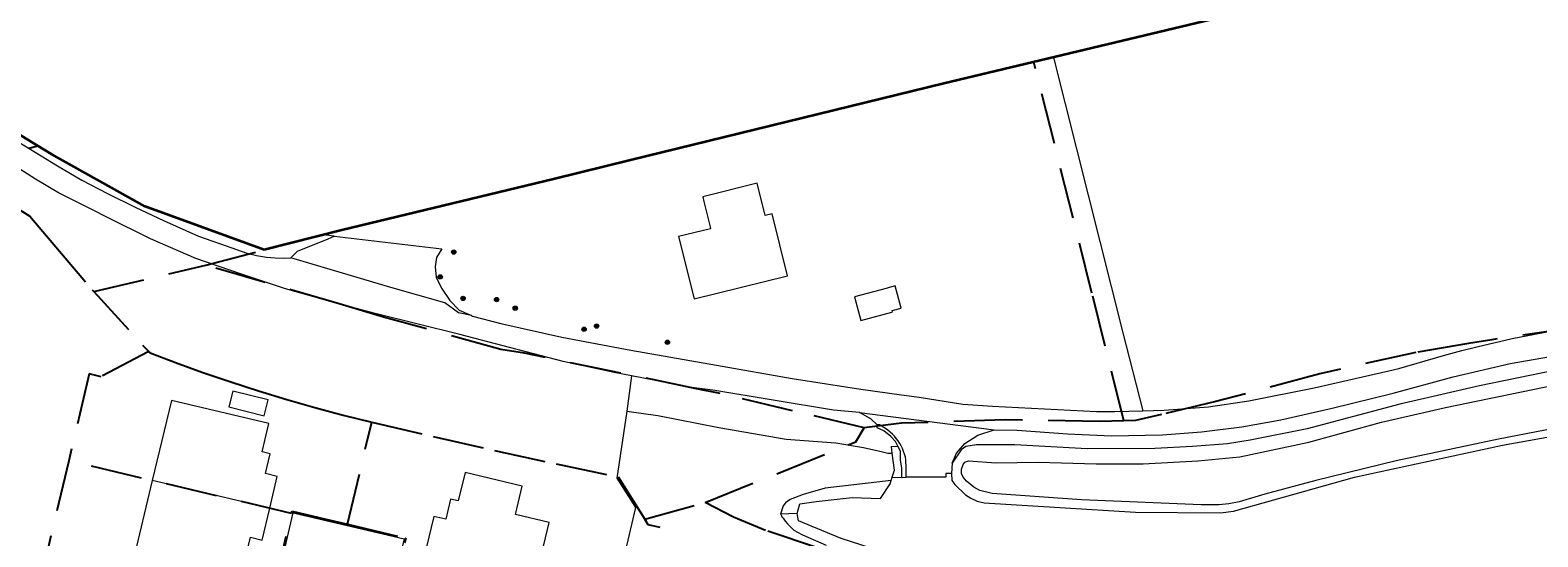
# Model space of a CAD drawing. Header units: metres. Extents: x 89872 to 94585, y 463299 to 469000.
# Tile 100 of 230: x 90193 to 90380, y 466269 to 466331. Entities that reach past the tile are written whole.
import ezdxf
from ezdxf.enums import TextEntityAlignment as Align

# ---------------------------------------------------------------- set-up
doc = ezdxf.new("R2010")
doc.units = ezdxf.units.M
doc.linetypes.add('HIDDEN', pattern=[9.525, 6.35, -3.175])
doc.layers.get('0').update_dxf_attribs({"linetype": 'CONTINUOUS'})
for name, color, linetype, lineweight in [('B-WE-GR-BEPLANTING_CULTUUR-G', 251, 'CONTINUOUS', 13), ('B-WE-GR-BOOM-S', 251, 'CONTINUOUS', 13), ('B-WE-IE-TERREINAFSCHEIDING-G', 251, 'CONTINUOUS', 13), ('B-WE-OG-TOPOGRAFIE_BEBOUWING-GV', 251, 'CONTINUOUS', 13), ('B-WE-OG-TOPOGRAFIE_HUISNUMMER-T25', 251, 'CONTINUOUS', 13), ('B-WE-OG-TOPOGRAFIE_WATER-GV', 251, 'CONTINUOUS', 13), ('B-WE-VH-VERHARDING-GV', 251, 'CONTINUOUS', 13), ('G04', 7, 'gemeentegr', 35), ('Percelen', 10, 'HIDDEN', 25)]:
    doc.layers.add(name, color=color, linetype=linetype, lineweight=lineweight)
doc.styles.get("Standard").update_dxf_attribs({"font": 'isocp.shx'})
doc.linetypes.add('gemeentegr', pattern='A,1,-2.25,[1,RTW.shx,S=1.25,R=0,X=0,Y=0],-2.25', length=5.5)

# ---------------------------------------------------------------- blocks, each defined once
blk = doc.blocks.new('Q_BOOM')
for radius in [0.27, 0.18, 0.09]:
    blk.add_circle((0, 0), radius)

msp = doc.modelspace()

# ---------------------------------------------------------------- linework, layer by layer
at = {"layer": 'B-WE-GR-BEPLANTING_CULTUUR-G'}
msp.add_line((90288.08, 466271.5), (90286.03, 466271.42), dxfattribs=at)
at = {"layer": 'B-WE-IE-TERREINAFSCHEIDING-G'}
for p, q in [((90230.88, 466305.8), (90229.55, 466305.96)), ((90299.81, 466275.99), (90300.98, 466275.97)), ((90300.98, 466275.97), (90301.52, 466275.99))]:
    msp.add_line(p, q, dxfattribs=at)
for points in [[(90319.73, 466327.87), (90328.32, 466293.82), (90330.78, 466284.2)], [(90300.52, 466279.84), (90300.2, 466280.4), (90299.63, 466281.04), (90298.78, 466281.73), (90297.96, 466282.11), (90297.95, 466282.45)], [(90300.52, 466279.84), (90300.81, 466279.21), (90300.81, 466278.16), (90300.95, 466277.11), (90300.98, 466275.97)]]:
    msp.add_lwpolyline(points, dxfattribs=at)
at = {"layer": 'B-WE-OG-TOPOGRAFIE_BEBOUWING-GV'}
msp.add_line((90222.91, 466272.16), (90208.41, 466275.58), dxfattribs=at)
for points in [[(90273.43, 466305.73), (90275.33, 466298.05), (90286.89, 466300.9), (90285, 466308.56), (90284.1, 466308.34), (90283.12, 466312.31), (90276.41, 466310.65), (90276.55, 466310.07)], [(90276.55, 466310.07), (90277.33, 466306.92), (90277.38, 466306.7), (90273.43, 466305.73)], [(90300.19, 466299.63), (90299.44, 466299.43), (90299.08, 466299.33), (90295.14, 466298.28)], [(90295.14, 466298.28), (90295.92, 466295.38), (90299.77, 466296.41), (90299.86, 466296.43), (90299.81, 466296.59), (90300.92, 466296.89), (90300.19, 466299.63)], [(90217.86, 466284.71), (90222.22, 466283.6), (90222.71, 466285.54), (90218.35, 466286.64), (90217.86, 466284.71)], [(90222.91, 466272.16), (90223.85, 466276.09), (90222.4, 466276.44), (90222.98, 466278.9), (90222, 466279.14), (90222.82, 466282.64), (90210.76, 466285.49), (90208.41, 466275.58)], [(90208.41, 466275.58), (90206.06, 466265.69), (90218.15, 466262.85), (90218.29, 466263.39), (90219.05, 466266.3), (90219.93, 466266.09), (90220.52, 466268.57), (90221.98, 466268.22), (90222.91, 466272.16)], [(90255.92, 466264.02), (90257.44, 466270.41), (90253.28, 466271.4), (90254.11, 466274.89), (90247.05, 466276.56), (90246.21, 466273.06), (90245.25, 466273.29), (90244.66, 466270.82), (90243.2, 466271.16), (90242.26, 466267.23)]]:
    msp.add_lwpolyline(points, dxfattribs=at)
at = {"layer": 'B-WE-OG-TOPOGRAFIE_WATER-GV'}
for p, q in [((90267.62, 466288.51), (90267.04, 466284.17)), ((90307.2, 466277.72), (90307.13, 466276.44)), ((90299.69, 466275.61), (90299.81, 466275.99))]:
    msp.add_line(p, q, dxfattribs=at)
for points in [[(90453.33, 466278.22), (90448.71, 466279.68), (90428.19, 466285.59), (90418.7, 466287.86), (90413.99, 466288.88), (90408, 466289.64), (90399.28, 466290.29), (90388.69, 466290.09), (90386.73, 466289.98), (90383.21, 466289.5), (90372.37, 466287.27), (90362.54, 466285.04), (90351.06, 466281.96), (90344.03, 466280.57), (90341.23, 466280.13), (90336.91, 466279.78), (90332.27, 466279.54), (90323.88, 466279.51), (90314.96, 466279.99), (90310.24, 466280), (90308.92, 466279.8), (90308.32, 466279.4), (90307.2, 466277.72)], [(90277.64, 466286.74), (90275, 466287.09), (90267.62, 466288.51)], [(90351.27, 466280.33), (90360.27, 466282.8), (90368.15, 466284.63), (90382.94, 466287.66), (90388.58, 466288.5), (90394.01, 466288.49), (90399.53, 466288.69), (90403.85, 466288.49), (90413.92, 466287.28), (90421.86, 466285.87), (90430.87, 466283.61)], [(90295.78, 466283.98), (90292.54, 466284.3), (90277.64, 466286.74)], [(90267.04, 466284.17), (90265.8, 466275.86), (90268.08, 466272.27), (90266.81, 466266.8), (90266.07, 466263.72)], [(90267.04, 466284.17), (90270.87, 466283.62), (90278.4, 466282.12), (90286.71, 466280.71), (90292.83, 466280.25), (90296.26, 466279.67), (90298.28, 466279.22), (90299.29, 466278.95), (90299.82, 466278.96)], [(90297.95, 466282.45), (90297.16, 466283.22), (90295.78, 466283.98)], [(90307.13, 466276.44), (90307.16, 466275.6), (90307.56, 466275.08), (90308.88, 466273.8), (90309.52, 466273.4), (90310.32, 466273.04), (90311.16, 466272.84), (90329.87, 466271.67), (90340.38, 466271.58), (90341.98, 466271.82), (90356.94, 466276), (90375.21, 466279.95), (90381.65, 466281.1), (90389.36, 466282.14), (90393.2, 466282.73), (90395.92, 466282.97), (90400.24, 466283.01), (90407.03, 466282.64), (90411.67, 466281.84), (90413.79, 466281.28), (90423.09, 466279.27), (90433.9, 466276.22), (90442.66, 466273.19)], [(90381.74, 466282.07), (90374.7, 466280.71), (90362.06, 466278), (90352.15, 466275.61), (90345.83, 466273.9), (90342.67, 466272.94), (90341.39, 466272.7), (90340.15, 466272.58), (90337.99, 466272.58), (90323.2, 466273.19), (90312.17, 466274), (90310.65, 466274.36), (90309.89, 466274.76), (90308.97, 466275.52), (90308.57, 466276), (90308.37, 466276.44), (90308.37, 466277), (90308.57, 466277.56), (90308.77, 466277.84), (90309.25, 466278.04), (90312.65, 466277.76), (90317.85, 466277.87), (90325, 466277.67), (90330.8, 466277.63), (90337.56, 466278.02), (90342.76, 466278.5), (90351.27, 466280.33)], [(90299.82, 466278.96), (90299.71, 466279.81), (90300.52, 466279.84)], [(90299.81, 466275.99), (90300.08, 466276.87), (90299.82, 466278.96)], [(90299.69, 466275.61), (90291.52, 466274.64), (90288.8, 466273.84), (90287.2, 466273.24), (90286.64, 466272.84), (90286.36, 466272.48), (90286.03, 466271.42)], [(90288.08, 466271.5), (90288.4, 466272.69), (90290.41, 466273.01), (90294.86, 466273.47), (90298.35, 466273.36), (90299.55, 466275.16), (90299.69, 466275.61)], [(90286.03, 466271.42), (90286.09, 466271.35), (90286.19, 466271.1), (90286.33, 466270.93), (90286.57, 466270.58), (90286.87, 466270.24), (90287.67, 466269.44), (90288.1, 466269.21), (90288.74, 466268.87), (90291.66, 466267.59)], [(90358.98, 466250.15), (90357.37, 466249.57), (90346.3, 466252.54), (90336.62, 466255.65), (90322.89, 466259.29), (90312.82, 466262.23), (90303.59, 466265.19), (90293.52, 466268.41), (90288.24, 466270.61), (90288.08, 466271.5)]]:
    msp.add_lwpolyline(points, dxfattribs=at)
at = {"layer": 'B-WE-VH-VERHARDING-GV'}
msp.add_line((90295.78, 466283.98), (90312.41, 466281.87), dxfattribs=at)
for points in [[(90267.62, 466288.51), (90265.45, 466288.93), (90259.16, 466290.3), (90251.75, 466292.23), (90246.38, 466293.62), (90235.77, 466296.25), (90230.26, 466297.74), (90224.87, 466299.28), (90219.41, 466301.1), (90213.79, 466303.02), (90208.2, 466305.47), (90202.8, 466308.12), (90201.11, 466308.98), (90196.84, 466311.14), (90193.99, 466312.81), (90191.93, 466314.13), (90187.42, 466316.9), (90182.32, 466320.08), (90178.09, 466322.81), (90176.81, 466323.63), (90175.28, 466322.65)], [(90181.71, 466323.77), (90186.41, 466320.75), (90189.29, 466318.97), (90192.66, 466316.94), (90196.69, 466314.46), (90199.7, 466312.72), (90202.86, 466311.07), (90206.39, 466309.31), (90209.79, 466307.7), (90214.12, 466305.8), (90217.55, 466304.58), (90220.1, 466303.7), (90221.29, 466303.39), (90222.51, 466303.2), (90223.57, 466303.11), (90224.79, 466303.08), (90225.53, 466303.09)], [(90225.53, 466303.09), (90226.35, 466303.93), (90230.12, 466305.44), (90230.88, 466305.8)], [(90230.88, 466305.8), (90244.18, 466304.23), (90243.5, 466303.13), (90243.37, 466301.98), (90243.47, 466300.72), (90244.12, 466299.34), (90245.18, 466297.84), (90246.33, 466296.65), (90247.82, 466295.97)], [(90247.82, 466295.97), (90246.24, 466296.32), (90244.56, 466297.54), (90237.86, 466299.45), (90225.53, 466303.09)], [(90247.82, 466295.97), (90247.97, 466295.91), (90251.45, 466294.99)], [(90251.45, 466294.99), (90259, 466293.32), (90267.54, 466291.71), (90278.12, 466289.85)], [(90330.78, 466284.2), (90333.39, 466284.27), (90338.87, 466284.71), (90343.85, 466285.43), (90351.93, 466287.04), (90361.16, 466289.13), (90362.39, 466289.44), (90367.91, 466291.02), (90370.17, 466291.67), (90372.05, 466292.11), (90376.42, 466293.12), (90382.01, 466294.21), (90388.16, 466294.9), (90391.64, 466295.1), (90392.85, 466295.12)], [(90278.12, 466289.85), (90287.46, 466288.21), (90295.95, 466286.87), (90300.97, 466286.18), (90303.14, 466285.88), (90308.54, 466285.03), (90312.2, 466284.79), (90325.03, 466284.12), (90327.3, 466284.1), (90330.78, 466284.2)], [(90312.41, 466281.87), (90315.24, 466281.8), (90321.46, 466281.36), (90326.89, 466281.11), (90333.2, 466281.23), (90338.02, 466281.61), (90343.02, 466282.21), (90347.82, 466283.08), (90354.18, 466284.53), (90361.7, 466286.39), (90369.13, 466288.41), (90376.16, 466290.03), (90383.05, 466291.26)], [(90301.52, 466275.99), (90301.52, 466277.1), (90301.51, 466278.13), (90301.44, 466278.49), (90301.34, 466278.84), (90301.22, 466279.19), (90301.08, 466279.53), (90300.92, 466279.86), (90300.74, 466280.17), (90300.54, 466280.48), (90300.32, 466280.77), (90300.09, 466281.06), (90299.84, 466281.32), (90299.57, 466281.57), (90299.29, 466281.8), (90298.99, 466282.02), (90298.23, 466282.46), (90297.95, 466282.45)], [(90307.2, 466277.72), (90307.76, 466278.95), (90308.79, 466280.15), (90310.41, 466281.18), (90312.41, 466281.87)], [(90307.13, 466276.44), (90306.45, 466276.45), (90306.43, 466276.01), (90301.52, 466275.99)], [(90217.99, 466218.86), (90225.67, 466251.51), (90225.8, 466252.11), (90225.86, 466252.71), (90225.86, 466253.32), (90225.79, 466253.93), (90225.66, 466254.53), (90223.95, 466259.23), (90223.76, 466259.82), (90223.62, 466260.42), (90223.56, 466261.03), (90223.55, 466261.65), (90223.61, 466262.26), (90225.81, 466271.59), (90239.52, 466268.4), (90237.38, 466259.44), (90237.17, 466258.79), (90236.89, 466258.17), (90236.53, 466257.59), (90236.11, 466257.05), (90235.62, 466256.57), (90233.44, 466254.53)]]:
    msp.add_lwpolyline(points, dxfattribs=at)
at = {"layer": 'G04', "flags": 128}
msp.add_lwpolyline([(91850.13, 468411.97), (91843.55, 468405.59), (91838.79, 468398.01), (91834.85, 468387.36), (91832.72, 468362.65), (91839.79, 468348.62), (91846.13, 468336.03), (91847.97, 468332.39), (91851.13, 468324.92), (91850.03, 468319.75), (91834.88, 468291.11), (91819.18, 468261.42), (91815.07, 468251.21), (91809.47, 468221.22), (91808.12, 468213.95), (91805.04, 468206.84), (91799.5, 468198.47), (91790.73, 468187.78), (91778.54, 468171.54), (91771.95, 468159.37), (91769.39, 468153.14), (91768.6, 468150.86), (91763, 468134.6), (91760.38, 468127.16), (91756.54, 468118.92), (91728.77, 468069.12), (91738.58, 468072.57), (91752.17, 468076.29), (91760.6, 468078.53), (91779.45, 468084.02), (91788.75, 468086.31), (91791.09, 468086.88), (91802.47, 468089.49), (91812.71, 468091.13), (91823.5, 468092.43), (91835.64, 468093.28), (91848.6, 468093.53), (91857.94, 468093.47), (91872.55, 468092.17), (91890.59, 468090.09), (91909.12, 468087.5), (91924.19, 468085.55), (91938.16, 468084.3), (91949.21, 468083.34), (91956.64, 468083.07), (91965.37, 468084.21), (91979.47, 468086.42), (91997.78, 468090.26), (92000, 468090.88), (92031.09, 468099.48), (92034.39, 468090.57), (92035.39, 468087.87), (92040.67, 468073.65), (92043.61, 468040.61), (92037.46, 468021.89), (92030.27, 468000), (92023.53, 467979.49), (92022.29, 467977.44), (92021.1, 467975.47), (92000, 467940.59), (91998.91, 467938.78), (91980.03, 467907.98), (91941.83, 467844.72), (91928.74, 467852.65), (91917.08, 467845.72), (91909.12, 467836.69), (91903.94, 467827.09), (91903.68, 467826.61), (91895.8, 467791.89), (91888.8, 467767.45), (91888.2, 467765.57), (91884.97, 467755.36), (91883.28, 467750), (91879.67, 467738.58), (91884.22, 467738.34), (91878.28, 467723.67), (91862.36, 467683.91), (91861.52, 467681.81), (91855.02, 467665.48), (91854.54, 467664.27), (91852.88, 467660.11), (91852.36, 467658.81), (91792.47, 467640.26), (91787.65, 467627.75), (91784.38, 467619.38), (91791.33, 467616.4), (91791.2, 467615.51), (91790.82, 467612.97), (91840.8, 467581.24), (91843.65, 467573.99), (91822.14, 467507.77), (91819.61, 467500), (91805.73, 467457.4), (91781.93, 467384.37), (91775.01, 467362.82), (91766.98, 467337.81), (91736.49, 467250), (91715.44, 467189.4), (91714.37, 467186.31), (91684.44, 467099.92), (91660.3, 467030.44), (91649.74, 467000), (91615.16, 466900.35), (91571.28, 466773.64), (91563.09, 466750), (91536.55, 466673.43), (91521.12, 466628.88), (91500, 466568), (91494.85, 466553.15), (91464.02, 466554.89), (91466.58, 466573.13), (91441.36, 466572.1), (91303.2, 466576.33), (91243.76, 466579.12), (91243.75, 466575.59), (91230.75, 466576.46), (91220.08, 466569.55), (91083.3, 466519.09), (91074.4, 466517.41), (91068.38, 466517.36), (91055.96, 466517.87), (91042.08, 466518.46), (91040.64, 466518.05), (91039.53, 466517.65), (91038.82, 466517.17), (91037.76, 466515.52), (91037.23, 466513.35), (91037.06, 466511.43), (91037, 466500), (91036.98, 466496.04), (91016.35, 466494.25), (91015.63, 466494.18), (91000, 466492.83), (90952.55, 466488.72), (90913.64, 466484.41), (90883.49, 466481.07), (90860.97, 466478.57), (90819.4, 466472.75), (90816.53, 466472.26), (90805.15, 466470.33), (90790.9, 466467.91), (90790.65, 466467.83), (90786.49, 466466.39), (90753.81, 466455.65), (90747.39, 466453.54), (90654.55, 466423.04), (90596.98, 466404.49), (90562.47, 466393.6), (90510.48, 466376.89), (90500, 466373.58), (90486.92, 466369.46), (90485.67, 466369.06), (90456.64, 466360.75), (90417.05, 466350.84), (90413.71, 466350), (90358.92, 466337.24), (90356.24, 466336.62), (90306.21, 466324.63), (90267.49, 466315.16), (90257.95, 466312.83), (90231.81, 466306.54), (90222.24, 466304.08), (90207.54, 466309.46), (90195.97, 466315.9), (90194.26, 466316.95), (90176.07, 466328.04), (90175.09, 466328.63), (90174.52, 466328.98), (90157.03, 466338.86), (90140.91, 466347.13), (90137.55, 466348.81), (90121.69, 466356.76), (90115.8, 466359.28), (90113.06, 466360.46), (90103.17, 466364.55), (90096.01, 466367.31), (90093.68, 466368.25), (90084.28, 466372.05), (90073.34, 466375.83), (90065.02, 466379.45), (90055.03, 466376.08), (90052.22, 466375.13), (90000, 466355.18), (89993.35, 466352.63), (89977.66, 466343.27), (89948.17, 466323), (89945.04, 466324.15), (89937.63, 466327.88), (89934.29, 466328.04), (89930.12, 466326.89), (89924.29, 466323.87), (89887.83, 466296.8), (89871.9, 466284.97), (89890.37, 466265.63), (89909.15, 466251.02), (89910.71, 466250), (89924.52, 466240.97), (89938.91, 466234.61), (89946.01, 466232.06), (89972.78, 466223.04), (89991.66, 466217.12), (90000, 466214.72), (90008.93, 466212.15), (90053.17, 466197.99), (90131.05, 466177.04), (90246.78, 466147.88), (90381.64, 466120.49), (90419.11, 466113.14), (90486.12, 466099.12), (90500, 466095.31), (90508.62, 466092.94), (90528.26, 466086.81), (90549.57, 466078.72), (90573.68, 466068.23), (90592.78, 466058.74), (90613.33, 466046.39), (90639.73, 466025.12), (90660.89, 466007.96), (90668.38, 466000), (90669.74, 465998.55), (90706.41, 465954.13), (90719.34, 465939.06), (90732.77, 465921.48), (90749.27, 465894.73), (90758.59, 465878.45), (90765.69, 465864.27), (90769.72, 465854.25), (90777.94, 465830.24), (90785.15, 465805.74), (90795.9, 465764.18), (90799.08, 465750), (90804.64, 465725.13), (90808.64, 465705.73), (90811.48, 465686.28), (90813.51, 465667.73), (90814.33, 465653.29), (90814.31, 465632.37), (90813.48, 465615.87), (90807.88, 465558.14), (90805.43, 465519.02), (90803.42, 465500), (90802.3, 465489.38), (90800.77, 465474.98), (90799.03, 465463.7), (90796.98, 465454.32), (90794.88, 465446.09), (90792.13, 465436.8), (90787.93, 465425.86), (90778.97, 465404.64), (90771.91, 465388.72), (90766.17, 465377.37), (90754.83, 465357.25), (90746.16, 465342.14), (90740.98, 465333.85), (90736.24, 465326.28), (90703.82, 465279.13), (90684, 465250), (90683.4, 465249.12), (90681.27, 465245.99), (90671.63, 465227.59), (90628.18, 465144.59), (90598.58, 465085.52), (90590.82, 465068.2), (90584.47, 465051.19), (90575.96, 465007.11), (90575.96, 465000), (90575.97, 464994.56), (90576.93, 464940.82), (90571.8, 464856.83), (90571.68, 464854.78), (90566.85, 464822.52), (90566.43, 464806.17), (90566.9, 464789.33), (90567.3, 464767.29), (90568.64, 464750), (90569.06, 464744.62), (90570.28, 464725.4), (90570.6, 464708.3), (90570.76, 464689.64), (90572.45, 464670.59), (90574.1, 464660.7), (90577.49, 464644.86), (90582.83, 464625.08), (90590.22, 464593.89), (90596.61, 464572.31), (90608.03, 464538.66), (90617.42, 464505), (90619, 464500), (90620.46, 464495.41), (90635.19, 464457.9), (90649.85, 464420.74), (90666.07, 464382.4), (90684.4, 464339.43), (90711.01, 464289.47), (90721.04, 464269.18), (90730.01, 464250), (90741.62, 464225.18), (90755.85, 464195.33), (90762.73, 464180.92)], dxfattribs=at)
msp.add_lwpolyline([(91850.13, 468411.97), (91843.55, 468405.59), (91838.79, 468398.01), (91834.85, 468387.36), (91832.72, 468362.65), (91839.79, 468348.62), (91846.13, 468336.03), (91847.97, 468332.39), (91851.13, 468324.92), (91850.03, 468319.75), (91834.88, 468291.11), (91819.18, 468261.42), (91815.07, 468251.21), (91809.47, 468221.22), (91808.12, 468213.95), (91805.04, 468206.84), (91799.5, 468198.47), (91790.73, 468187.78), (91778.54, 468171.54), (91771.95, 468159.37), (91769.39, 468153.14), (91768.6, 468150.86), (91763, 468134.6), (91760.38, 468127.16), (91756.54, 468118.92), (91728.77, 468069.12), (91738.58, 468072.57), (91752.17, 468076.29), (91760.6, 468078.53), (91779.45, 468084.02), (91788.75, 468086.31), (91791.09, 468086.88), (91802.47, 468089.49), (91812.71, 468091.13), (91823.5, 468092.43), (91835.64, 468093.28), (91848.6, 468093.53), (91857.94, 468093.47), (91872.55, 468092.17), (91890.59, 468090.09), (91909.12, 468087.5), (91924.19, 468085.55), (91938.16, 468084.3), (91949.21, 468083.34), (91956.64, 468083.07), (91965.37, 468084.21), (91979.47, 468086.42), (91997.78, 468090.26), (92000, 468090.88), (92031.09, 468099.48), (92034.39, 468090.57), (92035.39, 468087.87), (92040.67, 468073.65), (92043.61, 468040.61), (92037.46, 468021.89), (92030.27, 468000), (92023.53, 467979.49), (92022.29, 467977.44), (92021.1, 467975.47), (92000, 467940.59), (91998.91, 467938.78), (91980.03, 467907.98), (91941.83, 467844.72), (91928.74, 467852.65), (91917.08, 467845.72), (91909.12, 467836.69), (91903.94, 467827.09), (91903.68, 467826.61), (91895.8, 467791.89), (91888.8, 467767.45), (91888.2, 467765.57), (91884.97, 467755.36), (91883.28, 467750), (91879.67, 467738.58), (91884.22, 467738.34), (91878.28, 467723.67), (91862.36, 467683.91), (91861.52, 467681.81), (91855.02, 467665.48), (91854.54, 467664.27), (91852.88, 467660.11), (91852.36, 467658.81), (91792.47, 467640.26), (91787.65, 467627.75), (91784.38, 467619.38), (91791.33, 467616.4), (91791.2, 467615.51), (91790.82, 467612.97), (91840.8, 467581.24), (91843.65, 467573.99), (91822.14, 467507.77), (91819.61, 467500), (91805.73, 467457.4), (91781.93, 467384.37), (91775.01, 467362.82), (91766.98, 467337.81), (91736.49, 467250), (91715.44, 467189.4), (91714.37, 467186.31), (91684.44, 467099.92), (91660.3, 467030.44), (91649.74, 467000), (91615.16, 466900.35), (91571.28, 466773.64), (91563.09, 466750), (91536.55, 466673.43), (91521.12, 466628.88), (91500, 466568), (91494.85, 466553.15), (91464.02, 466554.89), (91466.58, 466573.13), (91441.36, 466572.1), (91303.2, 466576.33), (91243.76, 466579.12), (91243.75, 466575.59), (91230.75, 466576.46), (91220.08, 466569.55), (91083.3, 466519.09), (91074.4, 466517.41), (91068.38, 466517.36), (91055.96, 466517.87), (91042.08, 466518.46), (91040.64, 466518.05), (91039.53, 466517.65), (91038.82, 466517.17), (91037.76, 466515.52), (91037.23, 466513.35), (91037.06, 466511.43), (91037, 466500), (91036.98, 466496.04), (91016.35, 466494.25), (91015.63, 466494.18), (91000, 466492.83), (90952.55, 466488.72), (90913.64, 466484.41), (90883.49, 466481.07), (90860.97, 466478.57), (90819.4, 466472.75), (90816.53, 466472.26), (90805.15, 466470.33), (90790.9, 466467.91), (90790.65, 466467.83), (90786.49, 466466.39), (90753.81, 466455.65), (90747.39, 466453.54), (90654.55, 466423.04), (90596.98, 466404.49), (90562.47, 466393.6), (90510.48, 466376.89), (90500, 466373.58), (90486.92, 466369.46), (90485.67, 466369.06), (90456.64, 466360.75), (90417.05, 466350.84), (90413.71, 466350), (90358.92, 466337.24), (90356.24, 466336.62), (90306.21, 466324.63), (90267.49, 466315.16), (90257.95, 466312.83), (90231.81, 466306.54), (90222.24, 466304.08), (90207.54, 466309.46), (90195.97, 466315.9), (90194.26, 466316.95), (90176.07, 466328.04), (90175.09, 466328.63), (90174.52, 466328.98), (90157.03, 466338.86), (90140.91, 466347.13), (90137.55, 466348.81), (90121.69, 466356.76), (90115.8, 466359.28), (90113.06, 466360.46), (90103.17, 466364.55), (90096.01, 466367.31), (90093.68, 466368.25), (90084.28, 466372.05), (90073.34, 466375.83), (90065.02, 466379.45), (90055.03, 466376.08), (90052.22, 466375.13), (90000, 466355.18), (89993.35, 466352.63), (89977.66, 466343.27), (89948.17, 466323), (89945.04, 466324.15), (89937.63, 466327.88), (89934.29, 466328.04), (89930.12, 466326.89), (89924.29, 466323.87), (89887.83, 466296.8), (89871.9, 466284.97), (89890.37, 466265.63), (89909.15, 466251.02), (89910.71, 466250), (89924.52, 466240.97), (89938.91, 466234.61), (89946.01, 466232.06), (89972.78, 466223.04), (89991.66, 466217.12), (90000, 466214.72), (90008.93, 466212.15), (90053.17, 466197.99), (90131.05, 466177.04), (90246.78, 466147.88), (90381.64, 466120.49), (90419.11, 466113.14), (90486.12, 466099.12), (90500, 466095.31), (90508.62, 466092.94), (90528.26, 466086.81), (90549.57, 466078.72), (90573.68, 466068.23), (90592.78, 466058.74), (90613.33, 466046.39), (90639.73, 466025.12), (90660.89, 466007.96), (90668.38, 466000), (90669.74, 465998.55), (90706.41, 465954.13), (90719.34, 465939.06), (90732.77, 465921.48), (90749.27, 465894.73), (90758.59, 465878.45), (90765.69, 465864.27), (90769.72, 465854.25), (90777.94, 465830.24), (90785.15, 465805.74), (90795.9, 465764.18), (90799.08, 465750), (90804.64, 465725.13), (90808.64, 465705.73), (90811.48, 465686.28), (90813.51, 465667.73), (90814.33, 465653.29), (90814.31, 465632.37), (90813.48, 465615.87), (90807.88, 465558.14), (90805.43, 465519.02), (90803.42, 465500), (90802.3, 465489.38), (90800.77, 465474.98), (90799.03, 465463.7), (90796.98, 465454.32), (90794.88, 465446.09), (90792.13, 465436.8), (90787.93, 465425.86), (90778.97, 465404.64), (90771.91, 465388.72), (90766.17, 465377.37), (90754.83, 465357.25), (90746.16, 465342.14), (90740.98, 465333.85), (90736.24, 465326.28), (90703.82, 465279.13), (90684, 465250), (90683.4, 465249.12), (90681.27, 465245.99), (90671.63, 465227.59), (90628.18, 465144.59), (90598.58, 465085.52), (90590.82, 465068.2), (90584.47, 465051.19), (90575.96, 465007.11), (90575.96, 465000), (90575.97, 464994.56), (90576.93, 464940.82), (90571.8, 464856.83), (90571.68, 464854.78), (90566.85, 464822.52), (90566.43, 464806.17), (90566.9, 464789.33), (90567.3, 464767.29), (90568.64, 464750), (90569.06, 464744.62), (90570.28, 464725.4), (90570.6, 464708.3), (90570.76, 464689.64), (90572.45, 464670.59), (90574.1, 464660.7), (90577.49, 464644.86), (90582.83, 464625.08), (90590.22, 464593.89), (90596.61, 464572.31), (90608.03, 464538.66), (90617.42, 464505), (90619, 464500), (90620.46, 464495.41), (90635.19, 464457.9), (90649.85, 464420.74), (90666.07, 464382.4), (90684.4, 464339.43), (90711.01, 464289.47), (90721.04, 464269.18), (90730.01, 464250), (90741.62, 464225.18), (90755.85, 464195.33), (90762.73, 464180.92)], dxfattribs=at)
at = {"layer": 'Percelen'}
for p, q in [((90183.94, 466314.23), (90194.26, 466316.95)), ((90215.02, 466302.2), (90222.24, 466304.08)), ((90201.19, 466298.93), (90215.02, 466302.2)), ((90232.54, 466270.19), (90235.51, 466282.81)), ((90198.08, 466278.02), (90195.32, 466266.32)), ((90225.62, 466271.52), (90198.08, 466278.02)), ((90269.24, 466270.82), (90276.71, 466272.88))]:
    msp.add_line(p, q, dxfattribs=at)
for points in [[(90478.28, 466366.95), (90456.64, 466360.75), (90417.05, 466350.84), (90413.71, 466350), (90358.92, 466337.24), (90356.24, 466336.62), (90317.39, 466327.31), (90317.32, 466327.29)], [(90194.26, 466316.95), (90177.1, 466327.41), (90176.07, 466328.04)], [(90317.32, 466327.29), (90306.21, 466324.63), (90267.49, 466315.16), (90257.95, 466312.83), (90231.81, 466306.54), (90222.24, 466304.08)], [(90328.44, 466282.96), (90324.48, 466298.75), (90317.32, 466327.29)], [(90222.24, 466304.08), (90207.54, 466309.46), (90195.97, 466315.9), (90194.26, 466316.95)], [(90183.94, 466314.23), (90193.29, 466308.24), (90196.04, 466305), (90200.99, 466299.14), (90201.19, 466298.93)], [(90296.34, 466282.09), (90287.5, 466284.21), (90278.58, 466286.32), (90275.63, 466286.93), (90254.37, 466291.33), (90251.48, 466291.79), (90236.95, 466295.79), (90231.49, 466297.4), (90215.02, 466302.2)], [(90201.19, 466298.93), (90207.2, 466292.33), (90208.15, 466291.37)], [(90398.35, 466295.18), (90397.62, 466295.24), (90392.84, 466295.03), (90389.38, 466294.92), (90389.28, 466294.92), (90383.99, 466294.45), (90373.9, 466292.99), (90371, 466292.51), (90364.49, 466291.41), (90352.64, 466288.77), (90339.79, 466285.34), (90333.07, 466283.76), (90329.85, 466282.99), (90328.44, 466282.96)], [(90208.15, 466291.37), (90207.88, 466291.47), (90202.08, 466288.42), (90200.62, 466288.77), (90198.08, 466278.02)], [(90208.15, 466291.37), (90211.26, 466290.17), (90214.67, 466288.94), (90218.1, 466287.77), (90221.54, 466286.65), (90225.01, 466285.6), (90228.49, 466284.61), (90232, 466283.68), (90235.51, 466282.81)], [(90235.51, 466282.81), (90243.1, 466281.03), (90250.7, 466279.3), (90258.31, 466277.64), (90265.94, 466276.04), (90269.24, 466270.82)], [(90328.44, 466282.96), (90325.42, 466282.88), (90313.76, 466283.07), (90300.98, 466282.67), (90296.34, 466282.09)], [(90276.71, 466272.88), (90295.31, 466280.36), (90296.34, 466282.09)], [(90223.65, 466259.65), (90223.49, 466260.21), (90223.4, 466260.78), (90223.37, 466261.37), (90223.4, 466261.95), (90223.51, 466262.52), (90225.62, 466271.52)], [(90225.62, 466271.52), (90225.69, 466271.8), (90229.84, 466270.83), (90232.54, 466270.19)], [(90292.9, 466266.53), (90290.45, 466267.3), (90284.17, 466269.42), (90280.22, 466271.05), (90276.71, 466272.88)], [(90232.54, 466270.19), (90239.71, 466268.49), (90239.56, 466267.87)], [(90269.05, 466260.92), (90271.14, 466269.78), (90269.68, 466270.13), (90269.24, 466270.82)]]:
    msp.add_lwpolyline(points, dxfattribs=at)

# ---------------------------------------------------------------- block references
at = {"layer": 'B-WE-GR-BOOM-S'}
for p, rotation in [((90245.64, 466303.81), 173.2374256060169), ((90243.97, 466300.75), 114.9851104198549), ((90246.8, 466298.09), 133.9966310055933), ((90250.94, 466297.94), 165.2386298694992), ((90253.24, 466296.88), 167.5129823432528), ((90261.74, 466294.28), 169.3341619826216), ((90263.29, 466294.67), 169.3341619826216), ((90272.04, 466292.67), 170.0359117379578)]:
    msp.add_blockref('Q_BOOM', p, dxfattribs=dict(at, rotation=rotation))

# ---------------------------------------------------------------- texts
at = {"layer": 'B-WE-OG-TOPOGRAFIE_HUISNUMMER-T25'}
for s, rotation, p in [('17', 13.9, (90280.51, 466301.9)), ('5', -13.3, (90220.07, 466277.46)), ('6', -13.4, (90247.4, 466271.55))]:
    msp.add_text(s, height=0.0025, rotation=rotation, dxfattribs=at).set_placement(p, align=Align.MIDDLE)

doc.saveas('drawing.dxf')
